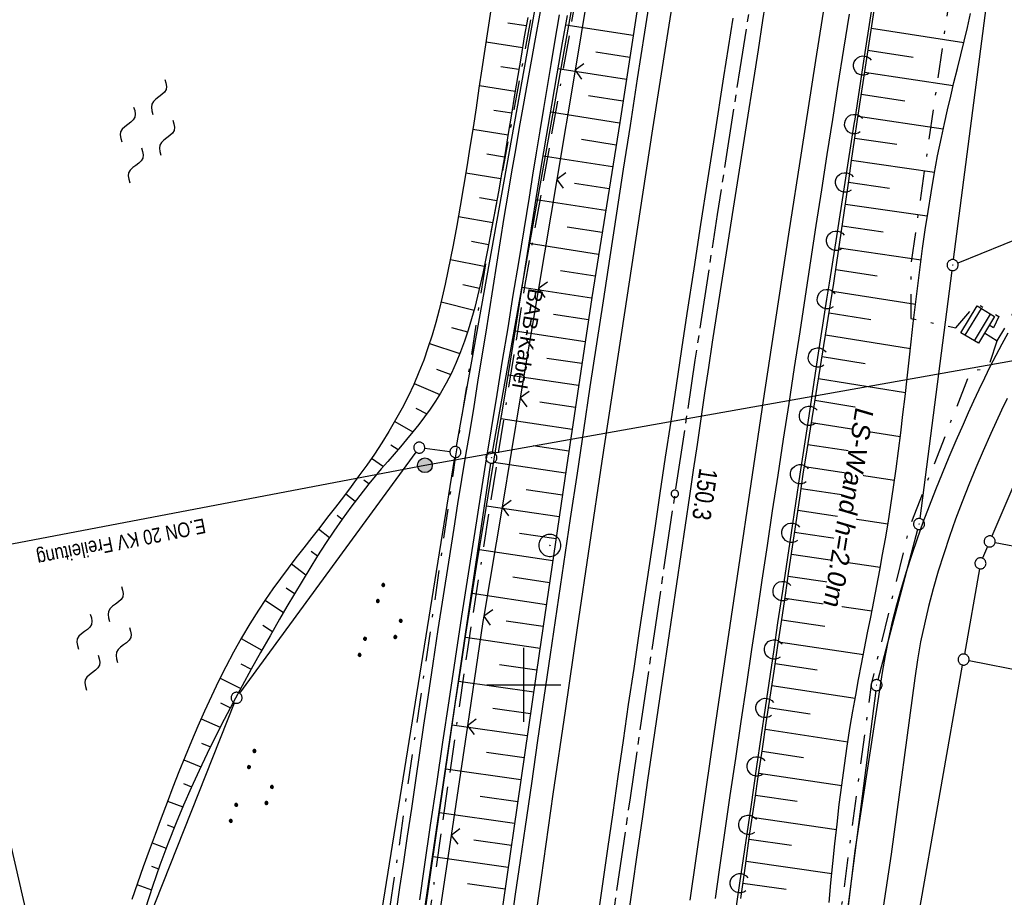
# Model space of a CAD drawing. Extents: x 511826 to 512284, y 474581 to 475544.
# Tile 6 of 29: x 511932 to 512065, y 474771 to 474890. Entities that reach past the tile are written whole.
import ezdxf
from ezdxf.enums import TextEntityAlignment as Align

# ---------------------------------------------------------------- set-up
doc = ezdxf.new("R2010")
doc.units = 0
doc.header["$LTSCALE"] = 10
doc.header["$MEASUREMENT"] = 0
for name, pattern in [('ACAD_ISO16W100', [73, 15, -6.5, 15, -6.5, 15, -7, 1, -7]), ('ACHSE', [5.5, 4, -0.5, 0.5, -0.5]), ('LT00', [0]), ('LT08', [0.42, 0.2, -0.1, 0.02, -0.1])]:
    doc.linetypes.add(name, pattern=pattern)
doc.layers.get('0').update_dxf_attribs({"linetype": 'LT00'})
for name, color, linetype in [('--WASSER_NUTZUNG', 180, 'Continuous'), ('-AX-020', 250, 'ACHSE'), ('-ST-20-1', 250, 'LT00'), ('BAB-KABEL', 220, 'ACAD_ISO16W100'), ('BAB-KABEL_TEXT', 221, 'Continuous'), ('DFK_AB_L', 21, 'LT00'), ('DFK_AB_P', 7, 'LT00'), ('DFK_GZPKT', 250, 'LT00'), ('DFK_KATASTER', 250, 'LT00'), ('DFK_NUTZUNG', 250, 'LT00'), ('LS-WAND_TEXT', 11, 'Continuous'), ('STROM_FREILTG', 80, 'STROMFREILEITUNG'), ('STROM_TEXT', 80, 'Continuous'), ('STROM_UNTER', 80, 'LT08'), ('V90_AFBR_BAB', 250, 'LT00'), ('V90_BOESCH', 250, 'LT00'), ('V90_BOSCHUNG', 250, 'LT00'), ('V90_GEBAUDE', 250, 'LT00'), ('V90_LAERM', 11, 'LT00'), ('V90_LD_MARK', 250, 'LT00'), ('V90_PKT_AU', 211, 'LT00'), ('V90_RASTER', 250, 'LT00'), ('V90_SCHRAFF', 254, 'LT00'), ('V90_ZAUN', 40, 'LT00')]:
    doc.layers.add(name, color=color, linetype=linetype)
doc.styles.add('Beschrift', font='ARIAL.TTF')
doc.styles.add('Strom', font='txt.shx')
doc.styles.add('Versorgungsltg', font='ARIAL.TTF', dxfattribs={"width": 0.8, "height": 2})
doc.linetypes.add('STROMFREILEITUNG', pattern='A,12.7,-5.5,["xx",Strom,S=2.5,R=0,X=-2.6,Y=-0.85],-4.35', length=22.55)

# ---------------------------------------------------------------- blocks, each defined once
blk = doc.blocks.new('SYMB7010')
at = {"color": 0, "linetype": 'ByBlock'}
for points in [[(-0.031408, 0.499213), (-0.093728, 0.49134), (-0.15457, 0.475719), (-0.212975, 0.452595), (-0.268021, 0.422333), (-0.31884, 0.385411), (-0.36463, 0.342411), (-0.40467, 0.29401), (-0.438329, 0.240973), (-0.465074, 0.184136), (-0.484486, 0.124395), (-0.496256, 0.062692), (-0.5002, 0)], [(-0.5002, 0), (-0.496256, -0.062692), (-0.484486, -0.124395), (-0.465075, -0.184136), (-0.438329, -0.240973), (-0.404671, -0.29401), (-0.36463, -0.342411), (-0.31884, -0.385411), (-0.268021, -0.422333), (-0.212975, -0.452595), (-0.154571, -0.475719), (-0.093728, -0.49134), (-0.031408, -0.499213), (0.031408, -0.499213)], [(0.5002, 0), (0.496256, 0.062692), (0.484485, 0.124395), (0.465074, 0.184136), (0.438329, 0.240973), (0.40467, 0.29401), (0.36463, 0.342411), (0.31884, 0.385411), (0.268021, 0.422333), (0.212975, 0.452595), (0.15457, 0.475719), (0.093728, 0.49134), (0.031408, 0.499213), (-0.031408, 0.499213)], [(0.031408, -0.499213), (0.093728, -0.491341), (0.15457, -0.475719), (0.212975, -0.452595), (0.268021, -0.422333), (0.31884, -0.385411), (0.36463, -0.342411), (0.404671, -0.294011), (0.438329, -0.240974), (0.465075, -0.184136), (0.484486, -0.124395), (0.496256, -0.062692), (0.500201, 0)]]:
    blk.add_lwpolyline(points, dxfattribs=at)
blk = doc.blocks.new('SYMB0003')
at = {"color": 0, "linetype": 'ByBlock'}
for p, q in [((-0.015712, 0), (0.010166, 0.012015)), ((0, -0.021257), (-0.015712, 0)), ((0.010166, 0.012015), (0, -0.021257))]:
    blk.add_line(p, q, dxfattribs=at)
for points in [[(-0.031395, 0.499013), (-0.093691, 0.491144), (-0.154509, 0.475528), (-0.21289, 0.452414), (-0.267913, 0.422164), (-0.318712, 0.385257), (-0.364484, 0.342274), (-0.404509, 0.293893), (-0.438154, 0.240877), (-0.464888, 0.184062), (-0.484292, 0.124345), (-0.496058, 0.062667), (-0.5, 0)], [(0.5, 0), (0.496057, 0.062667), (0.484292, 0.124345), (0.464888, 0.184062), (0.438153, 0.240877), (0.404509, 0.293893), (0.364484, 0.342274), (0.318712, 0.385257), (0.267913, 0.422164), (0.21289, 0.452414), (0.154509, 0.475528), (0.093691, 0.491144), (0.031395, 0.499013), (-0.031395, 0.499013)], [(-0.5, 0), (-0.496058, -0.062667), (-0.484292, -0.124345), (-0.464888, -0.184062), (-0.438154, -0.240877), (-0.404509, -0.293893), (-0.364485, -0.342274), (-0.318712, -0.385257), (-0.267914, -0.422164), (-0.21289, -0.452414), (-0.154509, -0.475529), (-0.093691, -0.491144), (-0.031395, -0.499014), (0.031395, -0.499014)], [(0.031395, -0.499014), (0.093691, -0.491144), (0.154509, -0.475529), (0.21289, -0.452414), (0.267914, -0.422164), (0.318712, -0.385257), (0.364485, -0.342274), (0.404509, -0.293893), (0.438154, -0.240877), (0.464889, -0.184062), (0.484292, -0.124345), (0.496058, -0.062667), (0.5, 0)]]:
    blk.add_lwpolyline(points, dxfattribs=at)
blk = doc.blocks.new('SYMB7250')
at = {"color": 0, "linetype": 'ByBlock'}
for points in [[(-0.25, 0.28), (-0.208333, 0.308889), (-0.166667, 0.331111), (-0.125, 0.34), (-0.083333, 0.331111), (-0.041667, 0.308889), (0, 0.28)], [(0, 0.28), (0.041667, 0.251111), (0.083333, 0.228889), (0.125, 0.22), (0.166667, 0.228889), (0.208333, 0.251111), (0.25, 0.28)], [(-0.74, 0), (-0.698333, 0.028889), (-0.656667, 0.051111), (-0.615, 0.06), (-0.573333, 0.051111), (-0.531667, 0.028889), (-0.49, 0)], [(-0.49, 0), (-0.448333, -0.028889), (-0.406667, -0.051111), (-0.365, -0.06), (-0.323333, -0.051111), (-0.281667, -0.028889), (-0.24, 0)], [(0.24, 0), (0.281667, 0.028889), (0.323333, 0.051111), (0.365, 0.06), (0.406667, 0.051111), (0.448333, 0.028889), (0.49, 0)], [(0.49, 0), (0.531667, -0.028889), (0.573333, -0.051111), (0.615, -0.06), (0.656667, -0.051111), (0.698333, -0.028889), (0.74, 0)], [(-0.25, -0.28), (-0.208333, -0.251111), (-0.166667, -0.228889), (-0.125, -0.22), (-0.083333, -0.228889), (-0.041667, -0.251111), (0, -0.28)], [(0, -0.28), (0.041667, -0.308889), (0.083333, -0.331111), (0.125, -0.34), (0.166667, -0.331111), (0.208333, -0.308889), (0.25, -0.28)]]:
    blk.add_lwpolyline(points, dxfattribs=at)
blk = doc.blocks.new('SYMB0002')
at = {"color": 0, "linetype": 'ByBlock'}
for points in [[(-0.031395, 0.499013), (-0.093691, 0.491144), (-0.154509, 0.475528), (-0.21289, 0.452414), (-0.267913, 0.422164), (-0.318712, 0.385257), (-0.364484, 0.342274), (-0.404509, 0.293893), (-0.438154, 0.240877), (-0.464888, 0.184062), (-0.484292, 0.124345), (-0.496058, 0.062667), (-0.5, 0)], [(-0.5, 0), (-0.496058, -0.062667), (-0.484292, -0.124345), (-0.464888, -0.184062), (-0.438154, -0.240877), (-0.404509, -0.293893), (-0.364485, -0.342274), (-0.318712, -0.385257), (-0.267914, -0.422164), (-0.21289, -0.452414), (-0.154509, -0.475529), (-0.093691, -0.491144), (-0.031395, -0.499014), (0.031395, -0.499014)], [(0.5, 0), (0.496057, 0.062667), (0.484292, 0.124345), (0.464888, 0.184062), (0.438153, 0.240877), (0.404509, 0.293893), (0.364484, 0.342274), (0.318712, 0.385257), (0.267913, 0.422164), (0.21289, 0.452414), (0.154509, 0.475528), (0.093691, 0.491144), (0.031395, 0.499013), (-0.031395, 0.499013)], [(0.031395, -0.499014), (0.093691, -0.491144), (0.154509, -0.475529), (0.21289, -0.452414), (0.267914, -0.422164), (0.318712, -0.385257), (0.364485, -0.342274), (0.404509, -0.293893), (0.438154, -0.240877), (0.464889, -0.184062), (0.484292, -0.124345), (0.496058, -0.062667), (0.5, 0)]]:
    blk.add_lwpolyline(points, dxfattribs=at)
blk = doc.blocks.new('SYMB0024')
at = {"color": 0, "linetype": 'ByBlock'}
for p, q in [((-0.5, 0.5), (0, 0)), ((0, 0), (0.5, 0.5))]:
    blk.add_line(p, q, dxfattribs=at)
blk = doc.blocks.new('SYMB7122')
at = {"color": 0, "linetype": 'ByBlock'}
for points in [[(-0.109975, -0.002365), (-0.106745, 0.026562), (-0.096041, 0.053629), (-0.078613, 0.076941), (-0.055681, 0.094866), (-0.028851, 0.106149), (0, 0.11)], [(0, 0.11), (0.028851, 0.106149), (0.055681, 0.094866), (0.078613, 0.076941), (0.096041, 0.053629), (0.106745, 0.026562), (0.109975, -0.002365)], [(-0.075234, -0.080249), (-0.093647, -0.057708), (-0.105504, -0.031126), (-0.109975, -0.002365)], [(0.109975, -0.002365), (0.105504, -0.031126), (0.093647, -0.057708), (0.075234, -0.080249)]]:
    blk.add_lwpolyline(points, dxfattribs=at)
blk = doc.blocks.new('SYMB7111')
at = {"color": 0, "linetype": 'ByBlock'}
for p, q in [((-0.13, 0.202919), (-0.13, 0.177081)), ((-0.125, 0.172895), (-0.125, 0.207105)), ((-0.12, 0.209164), (-0.12, 0.170836)), ((-0.115, 0.170204), (-0.115, 0.209796)), ((-0.11, 0.209164), (-0.11, 0.170836)), ((-0.105, 0.172895), (-0.105, 0.207105)), ((-0.1, 0.202919), (-0.1, 0.177081)), ((-0.095, 0.189874), (-0.095, 0.190146)), ((0.1, 0.202919), (0.1, 0.177081)), ((0.105, 0.172895), (0.105, 0.207105)), ((0.11, 0.209164), (0.11, 0.170836)), ((0.115, 0.170204), (0.115, 0.209796)), ((0.12, 0.209164), (0.12, 0.170836)), ((0.125, 0.172895), (0.125, 0.207105)), ((0.13, 0.202919), (0.13, 0.177081)), ((0.135, 0.189874), (0.135, 0.190146)), ((-0.515, -0.177081), (-0.515, -0.202919)), ((-0.51, -0.207105), (-0.51, -0.172895)), ((-0.505, -0.170836), (-0.505, -0.209164)), ((-0.5, -0.209796), (-0.5, -0.170204)), ((-0.495, -0.170836), (-0.495, -0.209164)), ((-0.49, -0.207105), (-0.49, -0.172895)), ((-0.485, -0.177081), (-0.485, -0.202919)), ((-0.48, -0.190126), (-0.48, -0.189854)), ((-0.285, -0.177081), (-0.285, -0.202919)), ((-0.28, -0.207105), (-0.28, -0.172895)), ((-0.275, -0.170836), (-0.275, -0.209164)), ((-0.27, -0.209796), (-0.27, -0.170204)), ((-0.265, -0.170836), (-0.265, -0.209164)), ((-0.26, -0.207105), (-0.26, -0.172895)), ((-0.255, -0.177081), (-0.255, -0.202919)), ((-0.25, -0.190126), (-0.25, -0.189854)), ((0.255, -0.177081), (0.255, -0.202919)), ((0.26, -0.207105), (0.26, -0.172895)), ((0.265, -0.170836), (0.265, -0.209164)), ((0.27, -0.209796), (0.27, -0.170204)), ((0.275, -0.170836), (0.275, -0.209164)), ((0.28, -0.207105), (0.28, -0.172895)), ((0.285, -0.177081), (0.285, -0.202919)), ((0.29, -0.190126), (0.29, -0.189854)), ((0.485, -0.177081), (0.485, -0.202919)), ((0.49, -0.207105), (0.49, -0.172895)), ((0.495, -0.170836), (0.495, -0.209164)), ((0.5, -0.209796), (0.5, -0.170204)), ((0.505, -0.170836), (0.505, -0.209164)), ((0.51, -0.207105), (0.51, -0.172895)), ((0.515, -0.177081), (0.515, -0.202919)), ((0.52, -0.190126), (0.52, -0.189854))]:
    blk.add_line(p, q, dxfattribs=at)
for points in [[(-0.095, 0.19), (-0.096981, 0.198678), (-0.10253, 0.205637), (-0.11055, 0.209499), (-0.11945, 0.209499), (-0.12747, 0.205637), (-0.133019, 0.198678), (-0.135, 0.19), (-0.133019, 0.181322), (-0.12747, 0.174363), (-0.11945, 0.170501), (-0.11055, 0.170501), (-0.10253, 0.174363), (-0.096981, 0.181322), (-0.095, 0.19)], [(0.135, 0.19), (0.133019, 0.198678), (0.12747, 0.205637), (0.11945, 0.209499), (0.11055, 0.209499), (0.10253, 0.205637), (0.096981, 0.198678), (0.095, 0.19), (0.096981, 0.181322), (0.10253, 0.174363), (0.11055, 0.170501), (0.11945, 0.170501), (0.12747, 0.174363), (0.133019, 0.181322), (0.135, 0.19)], [(-0.48, -0.19), (-0.481981, -0.181322), (-0.48753, -0.174363), (-0.49555, -0.170501), (-0.50445, -0.170501), (-0.51247, -0.174363), (-0.518019, -0.181322), (-0.52, -0.19), (-0.518019, -0.198678), (-0.51247, -0.205637), (-0.50445, -0.209499), (-0.49555, -0.209499), (-0.48753, -0.205637), (-0.481981, -0.198678), (-0.48, -0.19)], [(-0.25, -0.19), (-0.251981, -0.181322), (-0.25753, -0.174363), (-0.26555, -0.170501), (-0.27445, -0.170501), (-0.28247, -0.174363), (-0.288019, -0.181322), (-0.29, -0.19), (-0.288019, -0.198678), (-0.28247, -0.205637), (-0.27445, -0.209499), (-0.26555, -0.209499), (-0.25753, -0.205637), (-0.251981, -0.198678), (-0.25, -0.19)], [(0.29, -0.19), (0.288019, -0.181322), (0.28247, -0.174363), (0.27445, -0.170501), (0.26555, -0.170501), (0.25753, -0.174363), (0.251981, -0.181322), (0.25, -0.19), (0.251981, -0.198678), (0.25753, -0.205637), (0.26555, -0.209499), (0.27445, -0.209499), (0.28247, -0.205637), (0.288019, -0.198678), (0.29, -0.19)], [(0.52, -0.19), (0.518019, -0.181322), (0.51247, -0.174363), (0.50445, -0.170501), (0.49555, -0.170501), (0.48753, -0.174363), (0.481981, -0.181322), (0.48, -0.19), (0.481981, -0.198678), (0.48753, -0.205637), (0.49555, -0.209499), (0.50445, -0.209499), (0.51247, -0.205637), (0.518019, -0.198678), (0.52, -0.19)]]:
    blk.add_lwpolyline(points, dxfattribs=at)

msp = doc.modelspace()

# ---------------------------------------------------------------- hatches: boundary and pattern name
at = {"layer": 'STROM_TEXT'}
h = msp.add_hatch(color=256, dxfattribs=at)
edge = h.paths.add_edge_path()
edge.add_arc((511986.6, 474829.75), 1, 0, 360)

# ---------------------------------------------------------------- linework, layer by layer
at = {"layer": '-AX-020', "ltscale": 0.2, "flags": 128}
msp.add_lwpolyline([(512165.72, 475511.83), (512160.62, 475493.79), (512155.26, 475474.55), (512149.97, 475455.29), (512148.09, 475448.36), (512142.91, 475429.07), (512137.8, 475409.77), (512132.78, 475390.44), (512127.83, 475371.09), (512122.96, 475351.72), (512118.16, 475332.33), (512113.45, 475312.92), (512108.81, 475293.5), (512104.25, 475274.06), (512099.76, 475254.59), (512095.36, 475235.11), (512091.03, 475215.62), (512086.78, 475196.1), (512082.61, 475176.57), (512078.52, 475157.02), (512074.51, 475137.46), (512070.57, 475117.88), (512066.72, 475098.28), (512063.24, 475080.25), (512059.53, 475060.62), (512055.9, 475040.98), (512052.34, 475021.33), (512048.86, 475001.67), (512045.44, 474981.99), (512042.08, 474962.3), (512038.79, 474942.6), (512035.56, 474922.89), (512032.39, 474903.18), (512029.27, 474883.45), (512026.2, 474863.71), (512023.18, 474843.97), (512020.21, 474824.22), (512017.28, 474804.47), (512014.39, 474784.7), (512011.54, 474764.94), (512008.73, 474745.16), (512005.95, 474725.39), (512003.2, 474705.61), (512000.47, 474685.82), (511997.78, 474666.03), (511995.1, 474646.24), (511992.44, 474626.45), (511989.8, 474606.65), (511989.42, 474603.79)], dxfattribs=at)
at = {"layer": 'BAB-KABEL', "ltscale": 0.03, "flags": 128}
msp.add_lwpolyline([(512145.66, 475515.73), (512137.73, 475496.07), (512130.63, 475467.92), (512119.03, 475418.91), (512105.58, 475370.55), (512100.73, 475351.1), (512084.18, 475320.51), (512082.62, 475318.67), (512071.99, 475296.24), (512062.06, 475264.37), (512059.32, 475232.9), (512061.87, 475193.18), (512054.82, 475143.1), (512045.69, 475099.99), (512036.29, 475050.9), (512027.27, 475001.72), (512018.22, 474952.55), (512008.9, 474903.42), (512000.14, 474854.23), (511992.36, 474804.85), (511985.27, 474755.37), (511977.39, 474700.85), (511969.41, 474646.42), (511966.53, 474615.2), (511971.28, 474607.31)], dxfattribs=at)
at = {"layer": 'DFK_AB_L'}
for p, q in [((511995.74, 474831.52), (512028.07, 475011.78)), ((512058.19, 474857.6), (512072.44, 474967.4)), ((512057.99, 474856.12), (512053.64, 474822.53)), ((511995.5, 474830.04), (511968.62, 474649.28)), ((512047.68, 474799.22), (512022.55, 474604.11))]:
    msp.add_line(p, q, dxfattribs=at)
at = {"layer": 'DFK_KATASTER'}
for p, q in [((511990.87, 474832.28), (512023.23, 475012.6)), ((511941.52, 474730.59), (511902.92, 474898.09)), ((512077.83, 474864.87), (512058.79, 474857.14)), ((512069.09, 474833.51), (512063.4, 474820.12)), ((511961.53, 474798.86), (511985.4, 474831.52)), ((511986.58, 474832.04), (511990, 474831.63)), ((511990.62, 474830.8), (511961.61, 474650.29)), ((512063.85, 474819.29), (512144.62, 474803.56)), ((512062.82, 474818.74), (512062.15, 474817.15)), ((512061.73, 474815.72), (512059.7, 474804.17)), ((512060.31, 474803.29), (512141.9, 474787.4)), ((512053.12, 474766.76), (512059.44, 474802.69)), ((511946.59, 474761.77), (511960.81, 474797.55))]:
    msp.add_line(p, q, dxfattribs=at)
at = {"layer": 'STROM_FREILTG', "ltscale": 0.1}
msp.add_lwpolyline([(511858.99, 474805.46), (511986.6, 474829.75), (512072.17, 474844.96), (512129.93, 474856.3), (512162.86, 474877), (512165.6, 474878.77)], dxfattribs=at)
at = {"layer": 'STROM_TEXT'}
msp.add_circle((511986.6, 474829.75), 1, dxfattribs=at)
at = {"layer": 'STROM_UNTER', "ltscale": 2, "flags": 128}
for points in [[(512137.25, 475517.36), (512131.72, 475500.22), (512119.51, 475452.41), (512108.25, 475409.73), (512106.83, 475395.45), (512107.81, 475394.61), (512150.79, 475384.78), (512144.82, 475356.69), (512142.98, 475347.86), (512139.3, 475325.78), (512132.85, 475293.33), (512126.78, 475265.84), (512120.33, 475235.67), (512113.67, 475209.54), (512106.12, 475164.84), (512104.35, 475154.73), (512105.12, 475150.59), (512104.35, 475148.67), (512102.89, 475146.6), (512101.04, 475141.64), (512098.2, 475130.82), (512095.2, 475118.64), (512090.74, 475098.49), (512085.71, 475073.5), (512081.4, 475052.23), (512080.33, 475046.86), (512078.64, 475037.95), (512074.32, 475010.39), (512069.41, 474980.91), (512067.56, 474975.99), (512066.33, 474971.08), (512066.95, 474967.17), (512068.48, 474962.41), (512066.64, 474951.05), (512063.57, 474933.7), (512052.45, 474857.21), (512052.45, 474849.64), (512058.51, 474848.35), (512061.34, 474851.67), (512064.37, 474849.89), (512063.63, 474848.37), (512063.05, 474848.73)], [(512106.83, 475395.45), (512100.58, 475370.65), (512096.59, 475359.47), (512083.84, 475334.33), (512065.07, 475297.36), (512056.81, 475270.55), (512053.26, 475243.94), (512053.98, 475218.37), (512054.85, 475186.75), (512052.45, 475168.78), (512050.17, 475152.95), (512034.95, 475075.22), (512023.85, 475014.47), (512009.04, 474933.58), (511995.08, 474858.82), (511990.72, 474830.75), (511982.93, 474777.15), (511977.71, 474741.75), (511964.51, 474649.99), (511961.19, 474618.19), (511958.97, 474609.71), (511958.96, 474609.7)], [(512062.41, 474847.66), (512064.12, 474846.62), (512065.47, 474848.87), (512068.65, 474854.8), (512075.83, 474861.73), (512103.17, 474874.03), (512120.78, 474878.34), (512124.76, 474875.22)], [(512020.68, 474597.71), (512021.45, 474603.66), (512026.79, 474645.5), (512034.19, 474705.14), (512041.88, 474761.12), (512047.09, 474800.05), (512052.31, 474821.53), (512060.57, 474842.56), (512062.91, 474842.88), (512064.12, 474846.62)]]:
    msp.add_lwpolyline(points, dxfattribs=at)
at = {"layer": 'V90_AFBR_BAB'}
for points in [[(511998.23, 474767.06), (511998.89, 474771.65), (511999.56, 474776.23), (512000.22, 474780.82), (512001.07, 474786.64), (512001.91, 474792.46), (512002.76, 474798.29), (512003.61, 474804.11), (512004.52, 474810.25), (512005.43, 474816.4), (512006.34, 474822.54), (512007.26, 474828.68), (512008.13, 474834.52), (512009.01, 474840.35), (512009.89, 474846.19), (512010.78, 474852.02), (512011.68, 474857.96), (512012.6, 474863.9), (512013.51, 474869.83), (512014.44, 474875.77), (512015.42, 474882.09), (512016.41, 474888.41), (512017.4, 474894.73)], [(512014.03, 474767.75), (512014.72, 474772.52), (512015.41, 474777.29), (512016.11, 474782.18), (512016.82, 474787.08), (512017.53, 474791.98), (512018.24, 474796.88), (512018.96, 474801.78), (512019.55, 474805.75), (512020.14, 474809.72), (512020.73, 474813.69), (512021.32, 474817.67), (512021.91, 474821.64), (512022.5, 474825.61), (512023.01, 474829.08), (512023.52, 474832.56), (512024.03, 474836.03), (512024.54, 474839.5), (512025.05, 474842.97), (512025.57, 474846.44), (512026.1, 474849.91), (512026.63, 474853.36), (512027.17, 474856.8), (512027.71, 474860.25), (512028.26, 474863.69), (512028.8, 474867.13), (512029.35, 474870.58), (512029.9, 474874.02), (512030.52, 474878.02), (512031.15, 474882.01), (512031.77, 474886.01), (512032.39, 474890), (512033.01, 474894)], [(512002.2, 474891.21), (512001.54, 474887.5), (512001, 474884.5), (512000.46, 474881.49), (511999.92, 474878.49), (511999.39, 474875.49), (511998.86, 474872.49), (511998.35, 474869.48), (511997.84, 474866.48), (511997.31, 474863.31), (511996.8, 474860.15), (511996.29, 474856.98), (511995.79, 474853.81), (511995.29, 474850.65), (511994.79, 474847.48), (511994.28, 474844.31), (511993.75, 474841.01), (511993.21, 474837.71), (511992.67, 474834.41), (511992.12, 474831.11), (511991.58, 474827.81), (511991.04, 474824.51), (511990.51, 474821.21), (511989.78, 474816.64), (511989.07, 474812.06), (511988.36, 474807.49), (511987.67, 474802.91), (511986.99, 474798.33), (511986.43, 474794.56), (511985.87, 474790.8), (511985.32, 474787.03), (511984.77, 474783.26), (511984.21, 474779.49), (511983.65, 474775.72), (511983.17, 474772.54), (511982.69, 474769.35)], [(511985.9, 474770.87), (511986.56, 474775.36), (511987.38, 474780.98), (511988.2, 474786.6), (511989.04, 474792.22), (511989.88, 474797.84), (511990.74, 474803.58), (511991.62, 474809.31), (511992.5, 474815.05), (511993.4, 474820.78), (511994.13, 474825.41), (511994.87, 474830.04), (511995.62, 474834.68), (511996.37, 474839.31), (511997.13, 474843.94), (511997.86, 474848.36), (511998.58, 474852.78), (511999.31, 474857.2), (512000.03, 474861.62), (512000.75, 474866.04), (512001.24, 474869.04), (512001.72, 474872.05), (512002.21, 474875.05), (512002.7, 474878.05), (512003.19, 474881.05), (512003.69, 474884.04), (512004.2, 474887.04), (512004.85, 474890.75)], [(512028.32, 474890.32), (512027.07, 474882.37), (512025.82, 474874.41), (512024.88, 474868.39), (512023.94, 474862.37), (512023.02, 474856.34), (512022.1, 474850.32), (512021.36, 474845.45), (512020.63, 474840.57), (512019.9, 474835.7), (512019.17, 474830.82), (512018.44, 474825.95), (512017.73, 474821.21), (512017.02, 474816.46), (512016.3, 474811.72), (512015.59, 474806.97), (512014.89, 474802.23), (512014.16, 474797.34), (512013.45, 474792.46), (512012.74, 474787.58), (512012.04, 474782.7), (512011.33, 474777.81), (512010.47, 474771.77), (512009.61, 474765.73)], [(512044.06, 474890.84), (512043.3, 474886.09), (512042.55, 474881.33), (512041.8, 474876.58), (512041.06, 474871.83), (512040.31, 474867.03), (512039.57, 474862.23), (512038.84, 474857.43), (512038.1, 474852.63), (512037.37, 474847.83), (512036.62, 474842.98), (512035.88, 474838.13), (512035.14, 474833.27), (512034.4, 474828.42), (512033.66, 474823.57), (512032.96, 474818.87), (512032.25, 474814.17), (512031.55, 474809.48), (512030.85, 474804.78), (512030.15, 474800.08), (512029.41, 474795.06), (512028.66, 474790.03), (512027.92, 474785), (512027.18, 474779.97), (512026.46, 474774.94), (512025.9, 474771.07)], [(512041.8, 474752.2), (512044.9, 474777.54), (512048.6, 474801.66), (512049, 474803.98), (512049.45, 474806.28), (512049.96, 474808.57), (512050.54, 474810.85), (512051.16, 474813.11), (512051.83, 474815.36), (512052.55, 474817.59), (512053.31, 474819.82), (512054.12, 474822.05), (512054.95, 474824.26), (512055.82, 474826.47), (512056.72, 474828.68), (512057.64, 474830.88), (512058.59, 474833.09), (512059.55, 474835.29), (512060.25, 474836.87), (512060.96, 474838.45), (512061.69, 474840.02), (512062.43, 474841.59), (512063.19, 474843.14), (512063.98, 474844.67), (512064.79, 474846.19), (512065.63, 474847.68)], [(512065.48, 474838.81), (512064.72, 474837.22), (512063.98, 474835.63), (512063.26, 474834.03), (512062.24, 474831.72), (512061.25, 474829.41), (512060.3, 474827.09), (512059.38, 474824.77), (512058.5, 474822.44), (512057.66, 474820.09), (512056.88, 474817.74), (512056.14, 474815.38), (512055.45, 474813.01), (512054.82, 474810.62), (512054.26, 474808.22), (512053.75, 474805.81), (512053.32, 474803.38), (512052.95, 474800.93), (512049.76, 474777.07), (512045.88, 474751.33)]]:
    msp.add_lwpolyline(points, dxfattribs=at)
at = {"layer": 'V90_BOESCH'}
for points in [[(512016.84, 474901.17), (512012.99, 474876.18), (512009.2, 474852.48), (512005.79, 474829.47), (512002.1, 474804.27), (511994.71, 474753.42), (511991.48, 474730.55), (511988.2, 474707.15), (511984.95, 474682.96), (511981.66, 474659.77), (511978.25, 474634.28), (511974.91, 474615.73), (511974.84, 474615.44), (511974.75, 474615.15), (511974.66, 474614.87), (511974.61, 474614.59), (511974.63, 474614.32), (511974.71, 474614.08), (511974.85, 474613.86), (511975.04, 474613.64), (511975.24, 474613.43)], [(511995.54, 474891.41), (511995.13, 474888.76), (511994.73, 474886.1), (511994.33, 474883.45), (511993.93, 474880.8), (511993.53, 474878.14), (511993.13, 474875.49), (511992.71, 474872.83), (511992.29, 474870.18), (511991.85, 474867.52), (511991.4, 474864.86), (511990.92, 474862.21), (511990.43, 474859.55), (511990.09, 474857.79), (511989.73, 474856.03), (511989.36, 474854.28), (511988.96, 474852.53), (511988.53, 474850.8), (511988.07, 474849.07), (511987.57, 474847.36), (511987.02, 474845.67), (511986.44, 474843.99), (511985.8, 474842.34), (511985.1, 474840.7), (511984.34, 474839.07), (511983.51, 474837.47), (511982.64, 474835.89), (511981.72, 474834.33), (511980.76, 474832.79), (511979.76, 474831.27), (511978.73, 474829.78), (511977.67, 474828.3), (511976.63, 474826.88), (511975.57, 474825.48), (511974.51, 474824.09), (511973.43, 474822.71), (511972.35, 474821.33), (511971.27, 474819.95), (511970.19, 474818.57), (511969.13, 474817.19), (511968.07, 474815.8), (511967.04, 474814.4), (511966.02, 474812.99), (511965.03, 474811.56), (511964.07, 474810.11), (511962.89, 474808.25), (511961.76, 474806.35), (511960.68, 474804.42), (511959.64, 474802.46), (511958.64, 474800.48), (511957.68, 474798.48), (511956.75, 474796.46), (511955.85, 474794.42), (511954.97, 474792.36), (511954.12, 474790.3), (511953.29, 474788.22), (511952.48, 474786.14), (511951.68, 474784.05), (511950.89, 474781.96), (511950.06, 474779.75), (511949.24, 474777.55), (511948.44, 474775.34), (511947.66, 474773.13), (511946.89, 474770.91)], [(512029.39, 474771.08), (512030.01, 474775.51), (512030.64, 474779.93), (512031.28, 474784.36), (512031.8, 474787.86), (512032.32, 474791.35), (512032.85, 474794.85), (512033.38, 474798.35), (512033.9, 474801.85), (512034.43, 474805.35), (512034.95, 474808.84), (512035.43, 474812.13), (512035.91, 474815.42), (512036.4, 474818.7), (512036.88, 474821.99), (512037.37, 474825.27), (512037.86, 474828.56), (512038.37, 474831.84), (512038.82, 474834.66), (512039.27, 474837.49), (512039.73, 474840.31), (512040.19, 474843.13), (512040.64, 474845.96), (512041.1, 474848.78), (512041.55, 474851.6), (512041.99, 474854.43), (512042.41, 474857.19), (512042.82, 474859.96), (512043.22, 474862.72), (512043.62, 474865.49), (512044.01, 474868.26), (512044.41, 474871.03), (512044.81, 474873.79), (512045.21, 474876.56), (512045.78, 474880.4), (512046.36, 474884.24), (512046.95, 474888.08), (512047.54, 474891.92)], [(512000.53, 474890.37), (512000.07, 474887.76), (511999.63, 474885.15), (511999.19, 474882.54), (511998.76, 474879.93), (511998.33, 474877.31), (511997.9, 474874.69), (511997.46, 474872.06), (511997.02, 474869.44), (511996.56, 474866.8), (511996.09, 474864.16), (511995.6, 474861.52), (511995.09, 474858.87), (511994.78, 474857.31), (511994.45, 474855.74), (511994.11, 474854.19), (511993.74, 474852.64), (511993.35, 474851.1), (511992.93, 474849.57), (511992.47, 474848.06), (511991.98, 474846.57), (511991.43, 474845.1), (511990.84, 474843.65), (511990.2, 474842.24), (511989.5, 474840.86), (511988.73, 474839.51), (511988.05, 474838.42), (511987.32, 474837.35), (511986.56, 474836.3), (511985.77, 474835.27), (511984.96, 474834.26), (511984.12, 474833.25), (511983.28, 474832.25), (511982.42, 474831.25), (511981.56, 474830.26), (511980.7, 474829.26), (511979.85, 474828.26), (511979.02, 474827.25), (511977.77, 474825.67), (511976.56, 474824.07), (511975.39, 474822.45), (511974.25, 474820.81), (511973.14, 474819.14), (511972.06, 474817.46), (511971, 474815.77), (511969.96, 474814.06), (511968.93, 474812.34), (511967.92, 474810.61), (511966.91, 474808.88), (511965.63, 474806.64), (511964.35, 474804.4), (511963.09, 474802.15), (511961.85, 474799.88), (511960.63, 474797.61), (511959.43, 474795.33), (511958.26, 474793.03), (511957.12, 474790.72), (511956.01, 474788.4), (511954.93, 474786.06), (511953.9, 474783.7), (511952.91, 474781.33), (511951.78, 474778.47), (511950.71, 474775.58), (511949.7, 474772.67), (511948.75, 474769.74)], [(511986.43, 474767.68), (511987.51, 474775.23), (511988.04, 474778.97), (511988.58, 474782.7), (511989.11, 474786.44), (511989.65, 474790.18), (511990.2, 474793.92), (511990.75, 474797.65), (511991.45, 474802.25), (511992.16, 474806.85), (511992.88, 474811.44), (511993.61, 474816.04), (511994.36, 474820.63), (511994.9, 474823.94), (511995.45, 474827.26), (511996, 474830.57), (511996.55, 474833.89), (511997.1, 474837.2), (511997.64, 474840.52), (511998.18, 474843.83), (511998.68, 474846.98), (511999.18, 474850.13), (511999.68, 474853.27), (512000.18, 474856.42), (512000.68, 474859.57), (512001.18, 474862.71), (512001.68, 474865.86), (512002.37, 474870.08), (512003.07, 474874.31), (512003.78, 474878.53), (512004.51, 474882.75), (512005.25, 474886.96), (512005.92, 474890.66)], [(512041.35, 474770.51), (512041.6, 474773.17), (512041.86, 474775.82), (512042.14, 474778.48), (512042.43, 474781.13), (512042.74, 474783.78), (512043.08, 474786.42), (512043.43, 474789.07), (512043.82, 474791.71), (512044.23, 474794.34), (512044.59, 474796.46), (512044.96, 474798.59), (512045.35, 474800.71), (512045.75, 474802.82), (512046.16, 474804.94), (512046.58, 474807.06), (512046.99, 474809.17), (512047.41, 474811.29), (512047.82, 474813.41), (512048.22, 474815.53), (512048.61, 474817.65), (512048.98, 474819.77), (512049.34, 474821.89), (512049.73, 474824.34), (512050.09, 474826.78), (512050.43, 474829.24), (512050.75, 474831.69), (512051.06, 474834.15), (512051.36, 474836.6), (512051.64, 474839.06), (512051.92, 474841.53), (512052.2, 474843.99), (512052.48, 474846.45), (512052.76, 474848.98), (512053.06, 474851.51), (512053.37, 474854.04), (512053.69, 474856.57), (512054.02, 474859.09), (512054.38, 474861.62), (512054.76, 474864.13), (512055.16, 474866.65), (512055.59, 474869.15), (512056.06, 474871.66), (512056.57, 474874.15), (512056.97, 474876.02), (512057.39, 474877.89), (512057.83, 474879.75), (512058.27, 474881.61), (512058.73, 474883.47), (512059.18, 474885.33), (512059.64, 474887.19), (512060.09, 474889.05), (512060.53, 474890.92)]]:
    msp.add_lwpolyline(points, dxfattribs=at)
at = {"layer": 'V90_BOSCHUNG'}
for p, q in [((511997.84, 474889.69), (512000.34, 474889.31)), ((512014.8, 474887.94), (512005.68, 474889.37)), ((512047.08, 474888.93), (512059.59, 474886.99)), ((511994.88, 474887.1), (511999.83, 474886.35)), ((512046.62, 474885.96), (512052.75, 474885.02)), ((512014.35, 474884.97), (512009.75, 474885.69)), ((511996.88, 474883.77), (511999.33, 474883.4)), ((512013.89, 474882.01), (512004.63, 474883.46)), ((512046.17, 474882.98), (512058.16, 474881.16)), ((511993.99, 474881.17), (511998.84, 474880.43)), ((512013.43, 474879.04), (512008.78, 474879.77)), ((512045.72, 474880), (512051.6, 474879.12)), ((511995.95, 474877.84), (511998.36, 474877.47)), ((512012.98, 474876.08), (512003.61, 474877.55)), ((512045.28, 474877.02), (512056.82, 474875.32)), ((511993.09, 474875.25), (511997.87, 474874.5)), ((512012.5, 474873.11), (512007.81, 474873.85)), ((512044.84, 474874.04), (512050.53, 474873.22)), ((511995, 474871.92), (511997.37, 474871.54)), ((512012.03, 474870.15), (512002.62, 474871.63)), ((512044.41, 474871.06), (512055.65, 474869.46)), ((511992.15, 474869.34), (511996.87, 474868.57)), ((512011.55, 474867.19), (512006.85, 474867.93)), ((512043.99, 474868.09), (512049.56, 474867.29)), ((511994.01, 474866), (511996.35, 474865.6)), ((512011.08, 474864.23), (512001.66, 474865.71)), ((512043.56, 474865.12), (512054.66, 474863.54)), ((511991.15, 474863.46), (511995.81, 474862.63)), ((512010.6, 474861.26), (512005.89, 474862)), ((512043.14, 474862.16), (512048.68, 474861.36)), ((511992.93, 474860.1), (511995.24, 474859.66)), ((512010.13, 474858.3), (512000.71, 474859.78)), ((512042.7, 474859.2), (512053.82, 474857.57)), ((511990.06, 474857.62), (511994.65, 474856.69)), ((512009.66, 474855.35), (512004.95, 474856.08)), ((512042.26, 474856.26), (512047.85, 474855.41)), ((511991.73, 474854.22), (511994, 474853.72)), ((512009.19, 474852.4), (511999.77, 474853.83)), ((512041.81, 474853.31), (512053.07, 474851.58)), ((511988.79, 474851.86), (511993.26, 474850.75)), ((512008.75, 474849.45), (512004.02, 474850.15)), ((512041.35, 474850.37), (512047.03, 474849.47)), ((511990.22, 474848.41), (511992.39, 474847.8)), ((512008.31, 474846.48), (511998.83, 474847.89)), ((512040.88, 474847.42), (512052.38, 474845.57)), ((511987.22, 474846.25), (511991.35, 474844.88)), ((512007.87, 474843.51), (512003.11, 474844.22)), ((512040.4, 474844.47), (512046.22, 474843.52)), ((511988.18, 474842.78), (511990.1, 474842.04)), ((512007.43, 474840.54), (511997.88, 474841.97)), ((511985.16, 474840.84), (511988.61, 474839.31)), ((512039.92, 474841.51), (512051.7, 474839.59)), ((512006.99, 474837.58), (512002.19, 474838.29)), ((512039.44, 474838.54), (512045.4, 474837.58)), ((511985.39, 474837.48), (511986.87, 474836.72)), ((511982.52, 474835.67), (511984.97, 474834.27)), ((512006.55, 474834.61), (511996.91, 474836.05)), ((512038.96, 474835.56), (512051, 474833.65)), ((511981.99, 474832.53), (511982.98, 474831.9)), ((512038.48, 474832.57), (512044.56, 474831.64)), ((512006.11, 474831.64), (512001.26, 474832.36)), ((511979.37, 474830.7), (511980.98, 474829.59)), ((512005.67, 474828.67), (511995.93, 474830.13)), ((512038.02, 474829.6), (512050.23, 474827.74)), ((511978.34, 474827.77), (511979.03, 474827.26)), ((511975.87, 474825.88), (511977.17, 474824.89)), ((512005.24, 474825.7), (512000.34, 474826.44)), ((512037.57, 474826.62), (512043.68, 474825.7)), ((512004.8, 474822.74), (511994.95, 474824.21)), ((512037.12, 474823.65), (512049.33, 474821.82)), ((511974.72, 474822.98), (511975.4, 474822.46)), ((511972.2, 474821.14), (511973.69, 474819.98)), ((512004.37, 474819.77), (511999.41, 474820.51)), ((512036.68, 474820.67), (512042.76, 474819.77)), ((511971.21, 474818.12), (511972.06, 474817.46)), ((512003.93, 474816.8), (511993.98, 474818.28)), ((512036.25, 474817.69), (512048.29, 474815.93)), ((511968.51, 474816.38), (511970.48, 474814.92)), ((512003.5, 474813.83), (511998.5, 474814.58)), ((512035.81, 474814.71), (512041.77, 474813.85)), ((511967.83, 474813.16), (511968.94, 474812.36)), ((511964.97, 474811.47), (511967.44, 474809.8)), ((512003.06, 474810.86), (511993.02, 474812.36)), ((512035.38, 474811.75), (512047.16, 474810.03)), ((512002.63, 474807.89), (511997.59, 474808.65)), ((512034.94, 474808.8), (512040.76, 474807.94)), ((511964.64, 474808.08), (511965.97, 474807.25)), ((511961.73, 474806.29), (511964.52, 474804.69)), ((512002.2, 474804.94), (511992.09, 474806.42)), ((512034.5, 474805.84), (512046, 474804.11)), ((511961.66, 474802.87), (511963.08, 474802.13)), ((512001.77, 474801.98), (511996.7, 474802.71)), ((512034.06, 474802.88), (512039.75, 474802.02)), ((511958.86, 474800.92), (511961.66, 474799.53)), ((512001.34, 474799.03), (511991.17, 474800.47)), ((512033.61, 474799.91), (512044.9, 474798.21)), ((511958.9, 474797.55), (511960.26, 474796.91)), ((512000.91, 474796.06), (511995.82, 474796.78)), ((512033.16, 474796.94), (512038.77, 474796.1)), ((511956.29, 474795.42), (511958.89, 474794.27)), ((512000.47, 474793.09), (511990.29, 474794.53)), ((512032.72, 474793.98), (512043.91, 474792.29)), ((511956.32, 474792.12), (511957.55, 474791.61)), ((511953.94, 474789.85), (511956.25, 474788.92)), ((512000.04, 474790.12), (511994.95, 474790.84)), ((512032.27, 474791.01), (512037.87, 474790.17)), ((511999.61, 474787.15), (511989.42, 474788.59)), ((512031.83, 474788.04), (512043.07, 474786.35)), ((511953.92, 474786.62), (511955, 474786.2)), ((511999.18, 474784.18), (511994.09, 474784.9)), ((512031.39, 474785.06), (512037.04, 474784.23)), ((511951.75, 474784.24), (511953.8, 474783.46)), ((511998.75, 474781.21), (511988.57, 474782.65)), ((512030.95, 474782.08), (512042.35, 474780.42)), ((511951.67, 474781.06), (511952.65, 474780.69)), ((511949.64, 474778.61), (511951.56, 474777.9)), ((511998.32, 474778.24), (511993.23, 474778.96)), ((512030.52, 474779.1), (512036.28, 474778.27)), ((511997.89, 474775.28), (511987.72, 474776.71)), ((511949.57, 474775.44), (511950.53, 474775.09)), ((512030.1, 474776.13), (512041.73, 474774.46)), ((511947.6, 474772.95), (511949.56, 474772.26)), ((511997.46, 474772.31), (511992.38, 474773.03)), ((512029.68, 474773.15), (512035.56, 474772.32))]:
    msp.add_line(p, q, dxfattribs=at)
at = {"layer": 'V90_GEBAUDE'}
msp.add_lwpolyline([(512063.76, 474849.9), (512061.58, 474846.29), (512059.22, 474847.69), (512061.41, 474851.32), (512063.76, 474849.9)], dxfattribs=at)
at = {"layer": 'V90_LAERM'}
for p, q in [((512045.98, 474883.87), (512047.19, 474891.78)), ((512043.53, 474868.06), (512044.77, 474875.96)), ((512042.3, 474860.16), (512043.53, 474868.06)), ((512039.85, 474844.34), (512041.07, 474852.25)), ((512038.64, 474836.44), (512039.85, 474844.34)), ((512036.26, 474820.61), (512037.44, 474828.53)), ((512035.07, 474812.7), (512036.26, 474820.61)), ((512032.74, 474796.87), (512033.9, 474804.79)), ((512031.58, 474788.96), (512032.74, 474796.87)), ((512029.27, 474773.13), (512030.42, 474781.04)), ((512028.11, 474765.21), (512029.27, 474773.13))]:
    msp.add_line(p, q, dxfattribs=at)
for points in [[(512044.77, 474875.96), (512044.87, 474876.62), (512045.98, 474883.87)], [(512041.07, 474852.25), (512041.4, 474854.4), (512042.3, 474860.16)], [(512037.44, 474828.53), (512037.92, 474831.73), (512038.64, 474836.44)], [(512033.9, 474804.79), (512034.43, 474808.4), (512035.07, 474812.7)], [(512030.42, 474781.04), (512030.78, 474783.49), (512031.58, 474788.96)]]:
    msp.add_lwpolyline(points, dxfattribs=at)
at = {"layer": 'V90_LD_MARK'}
for points in [[(511979.18, 474605.77), (511979.74, 474610.01), (511982.32, 474629.26), (511984.92, 474648.51), (511987.53, 474667.77), (511990.17, 474687.01), (511992.83, 474706.26), (511994.4, 474717.54), (511995.98, 474728.82), (511997.56, 474740.1), (511999.16, 474751.38), (512000.76, 474762.65), (512002.38, 474773.93), (512004, 474785.2), (512005.64, 474796.47), (512007.29, 474807.74), (512008.95, 474819.01), (512010.63, 474830.28), (512012.32, 474841.54), (512014.03, 474852.8), (512015.75, 474864.06), (512017.49, 474875.32), (512019.41, 474887.65), (512021.36, 474899.98)], [(512041.46, 474896.85), (512039.52, 474884.59), (512037.61, 474872.33), (512035.87, 474861.06), (512034.15, 474849.79), (512032.44, 474838.51), (512030.75, 474827.24), (512029.07, 474815.96), (512027.4, 474804.68), (512025.75, 474793.39), (512024.11, 474782.11), (512022.48, 474770.82)]]:
    msp.add_lwpolyline(points, dxfattribs=at)
at = {"layer": 'V90_RASTER'}
for p, q in [((512000, 474795), (512000, 474805)), ((511995, 474800), (512005, 474800))]:
    msp.add_line(p, q, dxfattribs=at)
at = {"layer": 'V90_SCHRAFF'}
for p, q in [((512061.94, 474851), (512059.76, 474847.37)), ((512061.05, 474846.6), (512063.23, 474850.22))]:
    msp.add_line(p, q, dxfattribs=at)
at = {"layer": 'V90_ZAUN'}
for p, q in [((512009.42, 474898.06), (512006.94, 474883.27)), ((512006.94, 474883.27), (512004.47, 474868.47)), ((512004.47, 474868.47), (512002, 474853.68)), ((512002, 474853.68), (511999.53, 474838.88)), ((511999.53, 474838.88), (511997.06, 474824.09)), ((511997.06, 474824.09), (511994.59, 474809.29)), ((511992.37, 474794.46), (511990.16, 474779.62)), ((511990.16, 474779.62), (511987.96, 474764.78))]:
    msp.add_line(p, q, dxfattribs=at)
msp.add_lwpolyline([(511994.59, 474809.29), (511994.47, 474808.59), (511992.37, 474794.46)], dxfattribs=at)

# ---------------------------------------------------------------- block references
at = {"layer": '--WASSER_NUTZUNG', "yscale": 10.00000000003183, "zscale": 10, "rotation": 251.2882999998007}
for p, xscale in [((511949, 474875), 9.999999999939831), ((511943.13, 474806.31), 9.99999999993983)]:
    msp.add_blockref('SYMB7250', p, dxfattribs=dict(at, xscale=xscale))
at = {"layer": '-ST-20-1', "rotation": 258.929999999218}
msp.add_blockref('SYMB0002', (512020.46, 474825.88), dxfattribs=at)
at = {"layer": 'DFK_AB_P', "xscale": 1.499999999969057, "yscale": 1.5, "zscale": 1.5, "rotation": 251.2881100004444}
for p in [(512058.09, 474856.86), (511995.61, 474830.78), (512053.54, 474821.79), (512047.78, 474799.96)]:
    msp.add_blockref('SYMB0003', p, dxfattribs=at)
at = {"layer": 'DFK_GZPKT', "xscale": 1.499999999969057, "yscale": 1.5, "zscale": 1.5, "rotation": 251.2881100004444}
for p in [(511985.84, 474832.13), (511990.74, 474831.54), (512063.11, 474819.43), (512061.86, 474816.46), (512059.57, 474803.43), (511961.09, 474798.25)]:
    msp.add_blockref('SYMB7010', p, dxfattribs=at)
at = {"layer": 'DFK_NUTZUNG', "xscale": 10, "yscale": 10, "zscale": 10, "rotation": 251.28826}
for p in [(511981.16, 474808.19), (511963.71, 474785.7)]:
    msp.add_blockref('SYMB7111', p, dxfattribs=at)
at = {"layer": 'V90_LAERM', "yscale": 12.00000000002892, "zscale": 12}
for p, xscale, rotation in [((512045.98, 474883.87), 12.00000000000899, 81.30116421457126), ((512044.77, 474875.96), 12.00000000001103, 81.10521421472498), ((512043.53, 474868.06), 12.00000000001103, 81.10521421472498), ((512042.3, 474860.16), 12.00000000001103, 81.10521421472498), ((512041.07, 474852.25), 12.00000000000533, 81.28020421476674), ((512039.85, 474844.34), 12.00000000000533, 81.28020421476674), ((512038.64, 474836.44), 12.00000000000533, 81.28020421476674), ((512037.44, 474828.53), 12.00000000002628, 81.49712421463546), ((512036.26, 474820.61), 12.00000000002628, 81.49712421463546), ((512035.07, 474812.7), 12.00000000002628, 81.49712421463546), ((512033.9, 474804.79), 12.00000000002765, 81.67226421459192), ((512032.74, 474796.87), 12.00000000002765, 81.67226421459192), ((512031.58, 474788.96), 12.00000000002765, 81.67226421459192), ((512030.42, 474781.04), 12.00000000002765, 81.67226421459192), ((512029.27, 474773.13), 12.00000000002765, 81.67226421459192)]:
    msp.add_blockref('SYMB7122', p, dxfattribs=dict(at, xscale=xscale, rotation=rotation))
at = {"layer": 'V90_PKT_AU', "xscale": 3.000000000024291, "yscale": 3.000000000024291, "zscale": 3, "rotation": 259.0065042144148}
msp.add_blockref('SYMB0003', (512003.53, 474818.89), dxfattribs=at)
at = {"layer": 'V90_ZAUN', "yscale": 2.099999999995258, "zscale": 2.1}
for p, xscale, rotation in [((512006.94, 474883.27), 2.099999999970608, 260.5174342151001), ((512004.47, 474868.47), 2.099999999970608, 260.5174342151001), ((512002, 474853.68), 2.099999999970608, 260.5174342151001), ((511999.53, 474838.88), 2.099999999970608, 260.5174342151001), ((511997.06, 474824.09), 2.099999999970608, 260.5174342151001), ((511994.59, 474809.29), 2.099999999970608, 260.5174342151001), ((511992.37, 474794.46), 2.100000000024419, 261.5426942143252), ((511990.16, 474779.62), 2.100000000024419, 261.5426942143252)]:
    msp.add_blockref('SYMB0024', p, dxfattribs=dict(at, xscale=xscale, rotation=rotation))

# ---------------------------------------------------------------- texts
at = {"layer": '-ST-20-1', "style": 'Beschrift', "width": 0.8}
msp.add_text('  150.3', height=2.5, rotation=-98.5059, dxfattribs=at).set_placement((512024.05, 474830.98))
at = {"layer": 'BAB-KABEL_TEXT', "style": 'Beschrift'}
msp.add_text('BAB-Kabel', height=2, rotation=260.4448, dxfattribs=at).set_placement((511999.53, 474847.07), align=Align.CENTER)
at = {"layer": 'STROM_TEXT', "style": 'Versorgungsltg', "width": 0.8}
msp.add_text('E.ON 20 KV Freileitung', height=2, rotation=191.29, dxfattribs=at).set_placement((511945.27, 474820.29), align=Align.CENTER)

# ---------------------------------------------------------------- next in the draw order: texts
at = {"layer": 'LS-WAND_TEXT', "insert": (512047.43, 474837.36), "char_height": 2.5, "attachment_point": 1, "rotation": 260.7138, "style": 'Beschrift', "bg_fill": 3, "box_fill_scale": 1, "bg_fill_color": 256, "bg_fill_transparency": 7183468}
msp.add_mtext('{\\Q7;LS-Wand h=2.0m}', dxfattribs=at)

# ---------------------------------------------------------------- next in the draw order: linework, layer by layer
at = {"layer": 'DFK_AB_L'}
msp.add_line((512053.35, 474821.06), (512047.97, 474800.69), dxfattribs=at)

doc.saveas('drawing.dxf')
